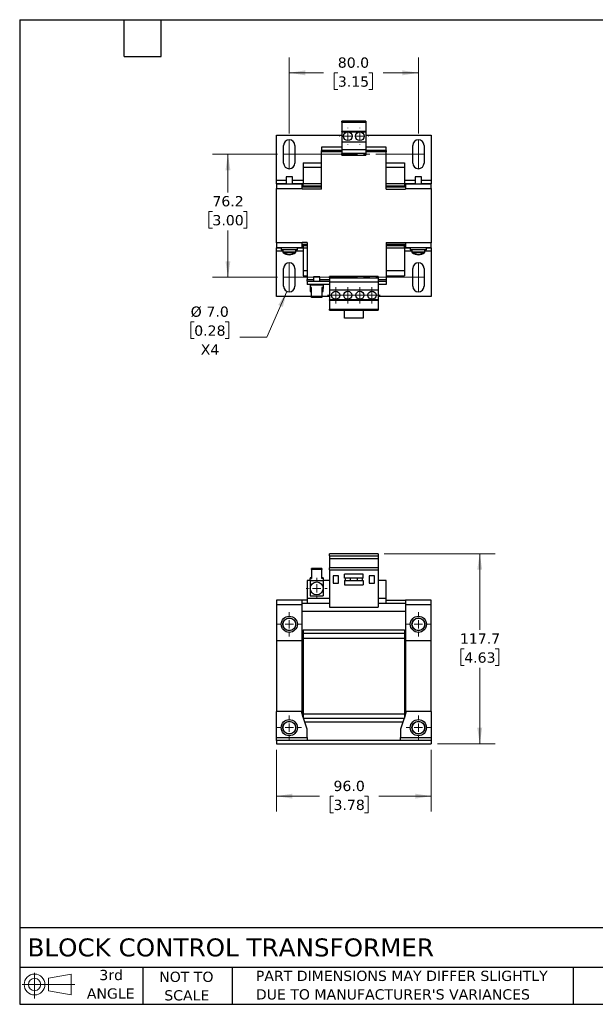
# Model space of a CAD drawing. Header units: millimetres. Extents: x 19 to 819, y 19 to 629.
# Tile 1 of 2: x 19 to 376, y 19 to 629. Entities that reach past the tile are written whole.
import ezdxf

# ---------------------------------------------------------------- set-up
doc = ezdxf.new("R2010")
doc.units = ezdxf.units.MM
doc.header["$LTSCALE"] = 3
doc.linetypes.add('SLD-Center', pattern=[19.05, 15.24, -1.27, 1.27, -1.27])
doc.linetypes.add('SLD-Solid', pattern=[0])
doc.layers.add('TEXT', color=140, linetype='SLD-Solid', lineweight=25)
doc.styles.add('SLDTEXTSTYLE0', font='VERDANA.TTF')
doc.dimstyles.new('SLDDIMSTYLE0', dxfattribs={"dimtxt": 6.474023, "dimasz": 9.906, "dimexe": 0, "dimexo": 0.0625, "dimgap": 1.618506, "dimtad": 0, "dimtih": 1, "dimtoh": 1, "dimrnd": 1e-09, "dimzin": 4, "dimdsep": 46, "dimtxsty": 'SLDTEXTSTYLE0', "dimsah": 1, "dimcen": 0.09, "dimadec": 0, "dimazin": 1, "dimtfac": 1, "dimtofl": 0, "dimtmove": 0, "dimatfit": 3, "dimfxl": 0, "dimfrac": 2, "dimtolj": 1, "dimtzin": 12, "dimarcsym": 0})
doc.dimstyles.new('SLDDIMSTYLE1', dxfattribs={"dimtxt": 6.474023, "dimasz": 9.906, "dimexe": 0, "dimexo": 0.0625, "dimgap": 1.618506, "dimtad": 0, "dimtih": 1, "dimtoh": 1, "dimrnd": 1e-09, "dimzin": 12, "dimdsep": 46, "dimtxsty": 'SLDTEXTSTYLE0', "dimsah": 1, "dimcen": 0.09, "dimadec": 0, "dimazin": 3, "dimtfac": 1, "dimtofl": 0, "dimtmove": 0, "dimatfit": 3, "dimfxl": 0, "dimfrac": 2, "dimtolj": 1, "dimtzin": 12, "dimarcsym": 0})
doc.dimstyles.new('SLDDIMSTYLE3', dxfattribs={"dimtxt": 6.474023, "dimasz": 9.906, "dimexe": 0, "dimexo": 0.0625, "dimgap": 1.618506, "dimtad": 0, "dimtih": 1, "dimtoh": 1, "dimrnd": 1e-09, "dimzin": 4, "dimdsep": 46, "dimtxsty": 'SLDTEXTSTYLE0', "dimsah": 1, "dimcen": 0, "dimadec": 0, "dimazin": 1, "dimtfac": 1, "dimtofl": 0, "dimtmove": 0, "dimatfit": 3, "dimfxl": 0, "dimfrac": 2, "dimtolj": 1, "dimtzin": 12, "dimarcsym": 0})

# ---------------------------------------------------------------- blocks, each defined once
blk = doc.blocks.new('Block11')
at = {"color": 7, "linetype": 'SLD-Solid', "lineweight": 18}
for p, q in [((7.77, 15.93), (7.77, 0)), ((16.44, 12.5), (30.53, 15.1)), ((16.44, 4.79), (16.44, 12.5)), ((30.53, 15.1), (30.53, 2.19)), ((0, 8.65), (32.62, 8.65)), ((16.44, 4.79), (30.53, 2.19))]:
    blk.add_line(p, q, dxfattribs=at)
for radius in [6.45, 3.86]:
    blk.add_circle((7.77, 8.65), radius, dxfattribs=at)
blk = doc.blocks.new('Block12')
at = {"color": 7, "linetype": 'Continuous'}
blk.add_blockref('Block11', (0, 0), dxfattribs=at)
blk = doc.blocks.new('_D')
at = {"color": 7, "linetype": 'SLD-Solid', "lineweight": 0}
for p, q in [((178.08, 176.52), (178.08, 138.4)), ((274.08, 176.52), (274.08, 138.4)), ((178.08, 147.92), (204.71, 147.92)), ((213.48, 147.92), (211.31, 147.92)), ((211.31, 147.92), (211.31, 137.63)), ((232.72, 147.92), (234.9, 147.92)), ((234.9, 147.92), (234.9, 137.63)), ((274.08, 147.92), (241.5, 147.92)), ((211.31, 137.63), (213.48, 137.63)), ((234.9, 137.63), (232.72, 137.63))]:
    blk.add_line(p, q, dxfattribs=at)
at = {"color": 7, "linetype": 'SLD-Solid', "lineweight": 18}
for points in [[(178.08, 147.92), (187.98, 146.4), (187.98, 149.45)], [(274.08, 147.92), (264.17, 149.45), (264.17, 146.4)]]:
    blk.add_solid(points, dxfattribs=at)
at = {"color": 7, "linetype": 'SLD-Solid', "lineweight": 18, "char_height": 6.35, "attachment_point": 1, "style": 'SLDTEXTSTYLE0'}
for s, insert in [('96.0', (213.48, 157.44)), ('3.78', (213.48, 145.7))]:
    blk.add_mtext(s, dxfattribs=dict(at, insert=insert))
blk = doc.blocks.new('_D_1')
at = {"color": 7, "linetype": 'SLD-Solid', "lineweight": 0}
for p, q in [((244.89, 298.03), (313.6, 298.03)), ((304.08, 298.03), (304.08, 250.87)), ((294.46, 239.13), (292.28, 239.13)), ((292.28, 239.13), (292.28, 228.84)), ((313.69, 239.13), (315.87, 239.13)), ((315.87, 239.13), (315.87, 228.84)), ((292.28, 228.84), (294.46, 228.84)), ((304.08, 180.33), (304.08, 227.39)), ((315.87, 228.84), (313.69, 228.84)), ((277.89, 180.33), (313.6, 180.33))]:
    blk.add_line(p, q, dxfattribs=at)
at = {"color": 7, "linetype": 'SLD-Solid', "lineweight": 18}
for points in [[(304.08, 298.03), (302.55, 288.12), (305.6, 288.12)], [(304.08, 180.33), (305.6, 190.23), (302.55, 190.23)]]:
    blk.add_solid(points, dxfattribs=at)
at = {"color": 7, "linetype": 'SLD-Solid', "lineweight": 18, "char_height": 6.35, "attachment_point": 1, "style": 'SLDTEXTSTYLE0'}
for s, insert in [('117.7', (291.76, 248.64)), ('4.63', (294.46, 236.9))]:
    blk.add_mtext(s, dxfattribs=dict(at, insert=insert))
blk = doc.blocks.new('SW_CENTERMARKSYMBOL_0')
at = {"color": 0, "linetype": 'SLD-Solid', "lineweight": 18}
for p, q in [((0, 5.08), (0, 6.54)), ((-5.08, 0), (-6.54, 0)), ((0, 0), (-2.54, 0)), ((0, 0), (0, 2.54)), ((0, 0), (0, -2.54)), ((0, 0), (2.54, 0)), ((5.08, 0), (6.54, 0)), ((0, -5.08), (0, -6.54))]:
    blk.add_line(p, q, dxfattribs=at)
blk = doc.blocks.new('SW_CENTERMARKSYMBOL_1')
at = {"color": 0, "linetype": 'SLD-Solid', "lineweight": 18}
for p, q in [((0, 5.08), (0, 7.54)), ((-5.08, 0), (-7.54, 0)), ((0, 0), (-2.54, 0)), ((0, 0), (0, 2.54)), ((0, 0), (0, -2.54)), ((0, 0), (2.54, 0)), ((5.08, 0), (7.54, 0)), ((0, -5.08), (0, -7.54))]:
    blk.add_line(p, q, dxfattribs=at)
blk = doc.blocks.new('SW_CENTERMARKSYMBOL_2')
at = {"color": 0, "linetype": 'SLD-Solid', "lineweight": 18}
for p, q in [((0, 5.08), (0, 7.54)), ((-5.08, 0), (-7.54, 0)), ((0, 0), (-2.54, 0)), ((0, 0), (0, 2.54)), ((0, 0), (0, -2.54)), ((0, 0), (2.54, 0)), ((5.08, 0), (7.54, 0)), ((0, -5.08), (0, -7.54))]:
    blk.add_line(p, q, dxfattribs=at)
blk = doc.blocks.new('SW_CENTERMARKSYMBOL_3')
at = {"color": 0, "linetype": 'SLD-Solid', "lineweight": 18}
for p, q in [((0, 5.08), (0, 7.54)), ((-5.08, 0), (-7.54, 0)), ((0, 0), (-2.54, 0)), ((0, 0), (0, 2.54)), ((0, 0), (0, -2.54)), ((0, 0), (2.54, 0)), ((5.08, 0), (7.54, 0)), ((0, -5.08), (0, -7.54))]:
    blk.add_line(p, q, dxfattribs=at)
blk = doc.blocks.new('SW_CENTERMARKSYMBOL_4')
at = {"color": 0, "linetype": 'SLD-Solid', "lineweight": 18}
for p, q in [((0, 5.08), (0, 7.54)), ((-5.08, 0), (-7.54, 0)), ((0, 0), (-2.54, 0)), ((0, 0), (0, 2.54)), ((0, 0), (0, -2.54)), ((0, 0), (2.54, 0)), ((5.08, 0), (7.54, 0)), ((0, -5.08), (0, -7.54))]:
    blk.add_line(p, q, dxfattribs=at)
blk = doc.blocks.new('_D_7')
at = {"color": 7, "linetype": 'SLD-Solid', "lineweight": 0}
for p, q in [((186.07, 558.17), (186.07, 605.28)), ((266.08, 558.17), (266.08, 605.28)), ((186.07, 595.76), (207.38, 595.76)), ((216.15, 595.76), (213.98, 595.76)), ((213.98, 595.76), (213.98, 585.47)), ((235.39, 595.76), (237.57, 595.76)), ((237.57, 595.76), (237.57, 585.47)), ((266.08, 595.76), (244.16, 595.76)), ((213.98, 585.47), (216.15, 585.47)), ((237.57, 585.47), (235.39, 585.47))]:
    blk.add_line(p, q, dxfattribs=at)
at = {"color": 7, "linetype": 'SLD-Solid', "lineweight": 18}
for points in [[(186.07, 595.76), (195.98, 594.23), (195.98, 597.28)], [(266.08, 595.76), (256.17, 597.28), (256.17, 594.23)]]:
    blk.add_solid(points, dxfattribs=at)
at = {"color": 7, "linetype": 'SLD-Solid', "lineweight": 18, "char_height": 6.35, "attachment_point": 1, "style": 'SLDTEXTSTYLE0'}
for s, insert in [('80.0', (216.15, 605.27)), ('3.15', (216.15, 593.53))]:
    blk.add_mtext(s, dxfattribs=dict(at, insert=insert))
blk = doc.blocks.new('_D_8')
at = {"color": 7, "linetype": 'SLD-Solid', "lineweight": 0}
for p, q in [((178.76, 545.36), (138.55, 545.36)), ((148.08, 545.36), (148.08, 521.66)), ((138.46, 509.92), (136.28, 509.92)), ((136.28, 509.92), (136.28, 499.63)), ((157.69, 509.92), (159.87, 509.92)), ((159.87, 509.92), (159.87, 499.63)), ((136.28, 499.63), (138.46, 499.63)), ((148.08, 469.16), (148.08, 498.18)), ((159.87, 499.63), (157.69, 499.63)), ((178.76, 469.16), (138.55, 469.16))]:
    blk.add_line(p, q, dxfattribs=at)
at = {"color": 7, "linetype": 'SLD-Solid', "lineweight": 18}
for points in [[(148.08, 545.36), (146.55, 535.45), (149.6, 535.45)], [(148.08, 469.16), (149.6, 479.06), (146.55, 479.06)]]:
    blk.add_solid(points, dxfattribs=at)
at = {"color": 7, "linetype": 'SLD-Solid', "lineweight": 18, "char_height": 6.35, "attachment_point": 1, "style": 'SLDTEXTSTYLE0'}
for s, insert in [('76.2', (138.46, 519.44)), ('3.00', (138.46, 507.7))]:
    blk.add_mtext(s, dxfattribs=dict(at, insert=insert))
blk = doc.blocks.new('_D_9')
at = {"color": 7, "linetype": 'SLD-Solid', "lineweight": 0}
for p, q in [((184.66, 460.46), (172.2, 432.16)), ((127.18, 441.56), (125.01, 441.56)), ((125.01, 441.56), (125.01, 431.27)), ((146.42, 441.56), (148.59, 441.56)), ((148.59, 441.56), (148.59, 431.27)), ((125.01, 431.27), (127.18, 431.27)), ((148.59, 431.27), (146.42, 431.27)), ((172.2, 432.16), (155.53, 432.16))]:
    blk.add_line(p, q, dxfattribs=at)
at = {"color": 7, "linetype": 'SLD-Solid', "lineweight": 18}
blk.add_solid([(184.66, 460.46), (179.27, 452), (182.06, 450.78)], dxfattribs=at)
at = {"color": 7, "linetype": 'SLD-Solid', "lineweight": 18, "char_height": 6.35, "attachment_point": 1, "style": 'SLDTEXTSTYLE0'}
for s, insert in [('%%c', (124.99, 451.08)), ('7.0', (134.76, 451.08)), ('0.28', (127.18, 439.34)), ('X4', (131.21, 427.6))]:
    blk.add_mtext(s, dxfattribs=dict(at, insert=insert))
blk = doc.blocks.new('SW_CENTERMARKSYMBOL_5')
at = {"color": 0, "linetype": 'SLD-Solid', "lineweight": 18}
for p, q in [((-5.08, 0), (-5.24, 0)), ((0, 0), (-2.54, 0)), ((0, 5.08), (0, 5.24)), ((0, 0), (0, 2.54)), ((0, 0), (0, -2.54)), ((0, 0), (2.54, 0)), ((5.08, 0), (5.24, 0)), ((0, -5.08), (0, -5.24))]:
    blk.add_line(p, q, dxfattribs=at)
blk = doc.blocks.new('SW_CENTERMARKSYMBOL_6')
at = {"color": 0, "linetype": 'SLD-Solid', "lineweight": 18}
for p, q in [((-5.08, 0), (-5.24, 0)), ((0, 0), (-2.54, 0)), ((0, 5.08), (0, 5.24)), ((0, 0), (0, 2.54)), ((0, 0), (0, -2.54)), ((0, 0), (2.54, 0)), ((5.08, 0), (5.24, 0)), ((0, -5.08), (0, -5.24))]:
    blk.add_line(p, q, dxfattribs=at)
blk = doc.blocks.new('SW_CENTERMARKSYMBOL_7')
at = {"color": 0, "linetype": 'SLD-Solid', "lineweight": 18}
for p, q in [((-2.54, 0), (-5.04, 0)), ((0, 0), (-2.54, 0)), ((0, 2.54), (0, 5.04)), ((0, 0), (0, 2.54)), ((0, 0), (0, -2.54)), ((0, 0), (2.54, 0)), ((2.54, 0), (5.04, 0)), ((0, -2.54), (0, -5.04))]:
    blk.add_line(p, q, dxfattribs=at)
blk = doc.blocks.new('SW_CENTERMARKSYMBOL_8')
at = {"color": 0, "linetype": 'SLD-Solid', "lineweight": 18}
for p, q in [((-2.54, 0), (-5.04, 0)), ((0, 0), (-2.54, 0)), ((0, 2.54), (0, 5.04)), ((0, 0), (0, 2.54)), ((0, 0), (0, -2.54)), ((0, 0), (2.54, 0)), ((2.54, 0), (5.04, 0)), ((0, -2.54), (0, -5.04))]:
    blk.add_line(p, q, dxfattribs=at)
blk = doc.blocks.new('SW_CENTERMARKSYMBOL_9')
at = {"color": 0, "linetype": 'SLD-Solid', "lineweight": 18}
for p, q in [((-2.54, 0), (-5.04, 0)), ((0, 0), (-2.54, 0)), ((0, 2.54), (0, 5.04)), ((0, 0), (0, 2.54)), ((0, 0), (0, -2.54)), ((0, 0), (2.54, 0)), ((2.54, 0), (5.04, 0)), ((0, -2.54), (0, -5.04))]:
    blk.add_line(p, q, dxfattribs=at)
blk = doc.blocks.new('SW_CENTERMARKSYMBOL_10')
at = {"color": 0, "linetype": 'SLD-Solid', "lineweight": 18}
for p, q in [((-2.54, 0), (-5.04, 0)), ((0, 0), (-2.54, 0)), ((0, 2.54), (0, 5.04)), ((0, 0), (0, 2.54)), ((0, 0), (0, -2.54)), ((0, 0), (2.54, 0)), ((2.54, 0), (5.04, 0)), ((0, -2.54), (0, -5.04))]:
    blk.add_line(p, q, dxfattribs=at)

msp = doc.modelspace()

# ---------------------------------------------------------------- linework, layer by layer
for p, q in [((233.576, 565.759), (218.576, 565.759)), ((218.576, 565.155), (218.576, 565.759)), ((218.576, 565.155), (233.576, 565.155)), ((218.576, 565.155), (218.576, 559.509)), ((233.576, 565.759), (233.576, 565.155)), ((233.576, 565.155), (233.576, 559.509)), ((178.076, 557.259), (218.576, 557.259)), ((178.076, 529.259), (178.076, 557.259)), ((233.576, 559.509), (218.576, 559.509)), ((218.576, 559.279), (218.576, 559.509)), ((218.576, 559.279), (233.576, 559.279)), ((218.576, 559.279), (218.576, 553.109)), ((233.576, 559.509), (233.576, 559.279)), ((233.576, 559.279), (233.576, 553.109)), ((233.576, 557.259), (274.076, 557.259)), ((274.076, 557.259), (274.076, 529.259)), ((182.571, 539.859), (182.571, 550.859)), ((189.571, 550.859), (189.571, 539.859)), ((206.076, 549.759), (206.076, 547.759)), ((218.576, 549.759), (206.076, 549.759)), ((218.576, 553.109), (233.576, 553.109)), ((218.576, 553.109), (218.576, 548.259)), ((233.576, 553.109), (233.576, 548.259)), ((246.076, 549.759), (233.576, 549.759)), ((246.076, 547.759), (246.076, 549.759)), ((262.581, 539.859), (262.581, 550.859)), ((269.581, 550.859), (269.581, 539.859)), ((218.576, 547.759), (206.076, 547.759)), ((206.076, 546.759), (206.076, 547.759)), ((218.576, 546.759), (206.076, 546.759)), ((206.076, 523.759), (206.076, 546.759)), ((218.576, 548.259), (233.576, 548.259)), ((218.576, 548.259), (218.576, 545.759)), ((233.576, 545.759), (218.576, 545.759)), ((218.576, 544.776), (218.576, 545.759)), ((218.576, 544.776), (233.576, 544.776)), ((233.576, 548.259), (233.576, 545.759)), ((246.076, 547.759), (233.576, 547.759)), ((246.076, 546.759), (233.576, 546.759)), ((233.576, 545.759), (233.576, 544.776)), ((246.076, 547.759), (246.076, 546.759)), ((246.076, 523.759), (246.076, 546.759)), ((194.776, 540.001), (206.076, 540.001)), ((194.776, 540.001), (194.776, 537.109)), ((206.076, 537.109), (194.776, 537.109)), ((194.776, 537.109), (194.776, 527.109)), ((246.076, 540.001), (257.376, 540.001)), ((257.376, 537.109), (246.076, 537.109)), ((257.376, 540.001), (257.376, 537.109)), ((257.376, 537.109), (257.376, 527.109)), ((184.076, 531.409), (184.076, 527.109)), ((188.076, 531.409), (184.076, 531.409)), ((188.076, 527.109), (188.076, 531.409)), ((264.076, 531.409), (264.076, 527.109)), ((268.076, 531.409), (264.076, 531.409)), ((268.076, 527.109), (268.076, 531.409)), ((178.076, 527.259), (178.076, 529.259)), ((178.076, 529.259), (184.076, 529.259)), ((178.076, 527.259), (184.076, 527.259)), ((178.076, 527.109), (178.076, 527.259)), ((178.076, 527.109), (194.076, 527.109)), ((178.076, 527.109), (178.076, 524.109)), ((188.076, 529.259), (194.776, 529.259)), ((188.076, 527.259), (193.576, 527.259)), ((193.576, 527.109), (193.576, 527.259)), ((193.576, 527.259), (194.776, 527.259)), ((194.076, 524.109), (194.076, 527.109)), ((194.076, 525.259), (194.776, 525.259)), ((206.076, 525.009), (194.076, 525.009)), ((206.076, 527.109), (194.776, 527.109)), ((194.776, 525.809), (194.776, 527.109)), ((194.776, 525.809), (206.076, 525.809)), ((194.776, 525.809), (194.776, 525.109)), ((194.776, 525.109), (206.076, 525.109)), ((194.776, 525.109), (194.776, 525.009)), ((257.376, 527.109), (246.076, 527.109)), ((246.076, 525.809), (257.376, 525.809)), ((246.076, 525.109), (257.376, 525.109)), ((258.076, 525.009), (246.076, 525.009)), ((257.376, 529.259), (264.076, 529.259)), ((257.376, 527.259), (258.576, 527.259)), ((257.376, 527.109), (257.376, 525.809)), ((257.376, 525.809), (257.376, 525.109)), ((257.376, 525.259), (258.076, 525.259)), ((257.376, 525.109), (257.376, 525.009)), ((258.076, 527.109), (274.076, 527.109)), ((258.076, 527.109), (258.076, 524.109)), ((258.576, 527.259), (264.076, 527.259)), ((258.576, 527.109), (258.576, 527.259)), ((268.076, 529.259), (274.076, 529.259)), ((268.076, 527.259), (274.076, 527.259)), ((274.076, 529.259), (274.076, 527.259)), ((274.076, 527.259), (274.076, 527.109)), ((274.076, 524.109), (274.076, 527.109)), ((178.076, 490.409), (178.076, 524.109)), ((178.076, 524.109), (194.076, 524.109)), ((194.076, 524.109), (194.076, 523.759)), ((206.076, 523.759), (194.076, 523.759)), ((246.076, 523.759), (258.076, 523.759)), ((258.076, 524.109), (258.076, 523.759)), ((258.076, 524.109), (274.076, 524.109)), ((274.076, 524.109), (274.076, 490.409)), ((194.076, 490.409), (178.076, 490.409)), ((178.076, 490.409), (178.076, 487.409)), ((194.076, 490.409), (194.076, 490.759)), ((197.076, 490.759), (194.076, 490.759)), ((194.076, 487.409), (194.076, 490.409)), ((197.076, 489.509), (194.076, 489.509)), ((194.776, 489.259), (194.076, 489.259)), ((194.776, 489.509), (194.776, 489.409)), ((194.776, 489.409), (197.076, 489.409)), ((194.776, 489.409), (194.776, 488.709)), ((197.076, 488.709), (194.776, 488.709)), ((194.776, 488.709), (194.776, 487.409)), ((197.076, 490.759), (197.076, 467.759)), ((246.076, 490.759), (258.076, 490.759)), ((246.076, 490.759), (246.076, 467.759)), ((258.076, 489.509), (246.076, 489.509)), ((246.076, 489.409), (257.376, 489.409)), ((257.376, 488.709), (246.076, 488.709)), ((257.376, 489.509), (257.376, 489.409)), ((257.376, 489.409), (257.376, 488.709)), ((258.076, 489.259), (257.376, 489.259)), ((257.376, 487.409), (257.376, 488.709)), ((258.076, 490.409), (258.076, 490.759)), ((274.076, 490.409), (258.076, 490.409)), ((258.076, 490.409), (258.076, 487.409)), ((274.076, 487.409), (274.076, 490.409)), ((194.076, 487.409), (178.076, 487.409)), ((178.076, 487.259), (178.076, 487.409)), ((181.076, 487.259), (178.076, 487.259)), ((178.076, 485.259), (178.076, 487.259)), ((178.076, 457.259), (178.076, 485.259)), ((182.076, 485.259), (178.076, 485.259)), ((181.076, 487.409), (181.076, 486.409)), ((181.076, 486.409), (181.076, 486.259)), ((181.076, 486.409), (191.076, 486.409)), ((181.076, 486.259), (182.076, 486.259)), ((182.076, 486.409), (182.076, 484.864)), ((182.076, 484.864), (182.076, 484.714)), ((182.076, 484.864), (190.076, 484.864)), ((182.076, 484.714), (182.108, 484.714)), ((182.222, 484.574), (189.929, 484.574)), ((182.222, 484.424), (182.435, 484.424)), ((189.717, 484.424), (189.929, 484.424)), ((190.043, 484.714), (190.076, 484.714)), ((190.076, 484.864), (190.076, 486.409)), ((190.076, 486.259), (191.076, 486.259)), ((194.776, 485.259), (190.076, 485.259)), ((190.076, 484.714), (190.076, 484.864)), ((191.076, 486.409), (191.076, 487.409)), ((193.576, 487.259), (191.076, 487.259)), ((191.076, 486.259), (191.076, 486.409)), ((193.576, 487.409), (193.576, 487.259)), ((194.776, 487.259), (193.576, 487.259)), ((194.776, 487.409), (197.076, 487.409)), ((194.776, 487.409), (194.776, 473.409)), ((246.076, 487.409), (257.376, 487.409)), ((257.376, 487.409), (257.376, 473.409)), ((258.576, 487.259), (257.376, 487.259)), ((262.076, 485.259), (257.376, 485.259)), ((274.076, 487.409), (258.076, 487.409)), ((258.576, 487.409), (258.576, 487.259)), ((261.076, 487.259), (258.576, 487.259)), ((261.076, 487.409), (261.076, 486.409)), ((261.076, 486.409), (261.076, 486.259)), ((261.076, 486.409), (271.076, 486.409)), ((261.076, 486.259), (262.076, 486.259)), ((262.076, 486.409), (262.076, 484.864)), ((262.076, 484.864), (262.076, 484.714)), ((262.076, 484.864), (270.076, 484.864)), ((262.076, 484.714), (262.108, 484.714)), ((262.222, 484.574), (269.929, 484.574)), ((262.222, 484.424), (262.435, 484.424)), ((269.717, 484.424), (269.929, 484.424)), ((270.043, 484.714), (270.076, 484.714)), ((270.076, 484.864), (270.076, 486.409)), ((270.076, 486.259), (271.076, 486.259)), ((274.076, 485.259), (270.076, 485.259)), ((270.076, 484.714), (270.076, 484.864)), ((271.076, 486.409), (271.076, 487.409)), ((274.076, 487.259), (271.076, 487.259)), ((271.076, 486.259), (271.076, 486.409)), ((274.076, 487.409), (274.076, 487.259)), ((274.076, 487.259), (274.076, 485.259)), ((274.076, 485.259), (274.076, 457.259)), ((182.571, 463.659), (182.571, 474.659)), ((189.571, 474.659), (189.571, 463.659)), ((194.776, 473.409), (197.076, 473.409)), ((194.776, 473.409), (194.776, 470.009)), ((194.776, 470.009), (197.076, 470.009)), ((201.076, 469.459), (201.076, 466.759)), ((203.076, 469.459), (201.076, 469.459)), ((205.076, 469.459), (203.076, 469.459)), ((205.076, 466.759), (205.076, 469.459)), ((241.076, 469.741), (211.076, 469.741)), ((211.076, 468.759), (211.076, 469.741)), ((241.076, 469.741), (241.076, 468.759)), ((246.076, 473.409), (257.376, 473.409)), ((246.076, 470.009), (257.376, 470.009)), ((257.376, 473.409), (257.376, 470.009)), ((262.581, 463.659), (262.581, 474.659)), ((269.581, 474.659), (269.581, 463.659)), ((197.076, 466.759), (197.076, 467.759)), ((197.076, 467.759), (201.076, 467.759)), ((197.076, 466.759), (211.076, 466.759)), ((197.076, 466.759), (197.076, 464.759)), ((211.076, 464.759), (197.076, 464.759)), ((199.076, 464.759), (199.076, 464.259)), ((199.076, 464.259), (199.076, 462.844)), ((207.076, 464.259), (199.076, 464.259)), ((205.076, 467.759), (211.076, 467.759)), ((207.076, 464.259), (207.076, 464.759)), ((207.076, 464.259), (207.076, 462.844)), ((211.076, 468.759), (241.076, 468.759)), ((211.076, 468.759), (211.076, 466.259)), ((211.076, 466.259), (241.076, 466.259)), ((211.076, 466.259), (211.076, 461.409)), ((241.076, 468.759), (241.076, 466.259)), ((241.076, 467.759), (246.076, 467.759)), ((241.076, 466.759), (246.076, 466.759)), ((241.076, 466.259), (241.076, 461.409)), ((246.076, 464.759), (241.076, 464.759)), ((246.076, 467.759), (246.076, 466.759)), ((246.076, 466.759), (246.076, 464.759)), ((199.926, 457.259), (178.076, 457.259)), ((199.926, 462.844), (199.076, 462.844)), ((199.076, 462.844), (199.076, 462.279)), ((199.076, 462.279), (199.076, 460.359)), ((199.076, 462.279), (199.926, 462.279)), ((199.076, 460.359), (199.926, 460.359)), ((199.926, 457.187), (199.926, 462.844)), ((207.076, 462.844), (206.226, 462.844)), ((206.226, 462.844), (206.226, 457.187)), ((207.076, 462.279), (206.226, 462.279)), ((206.226, 460.359), (207.076, 460.359)), ((211.076, 457.259), (206.226, 457.259)), ((207.076, 462.844), (207.076, 462.279)), ((207.076, 460.359), (207.076, 462.279)), ((211.076, 461.409), (241.076, 461.409)), ((211.076, 461.409), (211.076, 455.238)), ((241.076, 461.409), (241.076, 455.238)), ((274.076, 457.259), (241.076, 457.259)), ((206.226, 457.187), (199.926, 457.187)), ((199.926, 456.622), (199.926, 457.187)), ((206.226, 456.622), (199.926, 456.622)), ((206.226, 457.187), (206.226, 456.622)), ((241.076, 455.238), (211.076, 455.238)), ((211.076, 455.009), (211.076, 455.238)), ((211.076, 455.009), (241.076, 455.009)), ((211.076, 455.009), (211.076, 449.362)), ((241.076, 455.238), (241.076, 455.009)), ((241.076, 455.009), (241.076, 449.362)), ((211.076, 449.362), (241.076, 449.362)), ((211.076, 448.759), (211.076, 449.362)), ((211.076, 448.759), (241.076, 448.759)), ((220.226, 443.759), (220.226, 448.759)), ((231.926, 448.759), (231.926, 443.759)), ((241.076, 449.362), (241.076, 448.759)), ((231.926, 443.759), (220.226, 443.759)), ((241.076, 298.029), (211.076, 298.029)), ((211.076, 296.729), (211.076, 298.029)), ((211.076, 296.729), (241.076, 296.729)), ((211.076, 296.729), (211.076, 294.875)), ((241.076, 294.875), (211.076, 294.875)), ((211.076, 294.875), (211.076, 289.215)), ((241.076, 298.029), (241.076, 296.729)), ((241.076, 296.729), (241.076, 294.875)), ((241.076, 294.875), (241.076, 289.215)), ((206.226, 288.85), (199.926, 288.85)), ((199.926, 288.285), (199.926, 288.85)), ((206.226, 288.285), (199.926, 288.285)), ((199.926, 288.285), (199.926, 282.628)), ((206.226, 288.85), (206.226, 288.285)), ((206.226, 282.628), (206.226, 288.285)), ((241.076, 289.215), (211.076, 289.215)), ((211.076, 288.015), (211.076, 289.215)), ((211.076, 288.015), (241.076, 288.015)), ((211.076, 288.015), (211.076, 264.915)), ((241.076, 289.215), (241.076, 288.015)), ((241.076, 288.015), (241.076, 264.915)), ((197.076, 281.529), (197.076, 270.329)), ((199.076, 281.529), (197.076, 281.529)), ((199.076, 283.194), (199.076, 282.628)), ((199.926, 283.194), (199.076, 283.194)), ((199.076, 281.448), (199.076, 282.628)), ((199.076, 282.628), (199.926, 282.628)), ((199.076, 281.448), (207.076, 281.448)), ((199.076, 281.448), (199.076, 276.529)), ((207.076, 283.194), (206.226, 283.194)), ((207.076, 282.628), (206.226, 282.628)), ((207.076, 283.194), (207.076, 282.628)), ((207.076, 282.628), (207.076, 281.448)), ((211.076, 281.529), (207.076, 281.529)), ((207.076, 281.448), (207.076, 276.529)), ((216.476, 284.329), (213.176, 284.329)), ((213.176, 284.329), (213.176, 279.829)), ((216.476, 279.829), (216.476, 284.329)), ((220.226, 282.805), (220.226, 285.405)), ((231.926, 285.405), (220.226, 285.405)), ((231.926, 282.805), (220.226, 282.805)), ((220.226, 281.405), (231.926, 281.405)), ((220.226, 281.405), (220.226, 278.805)), ((220.676, 282.805), (220.676, 281.405)), ((223.976, 281.405), (223.976, 282.805)), ((228.176, 282.805), (228.176, 281.405)), ((231.476, 281.405), (231.476, 282.805)), ((231.926, 282.805), (231.926, 285.405)), ((231.926, 281.405), (231.926, 278.805)), ((238.976, 284.329), (235.676, 284.329)), ((235.676, 284.329), (235.676, 279.829)), ((238.976, 279.829), (238.976, 284.329)), ((246.076, 281.529), (241.076, 281.529)), ((246.076, 270.329), (246.076, 281.529)), ((199.076, 276.529), (199.076, 272.029)), ((207.076, 276.529), (207.076, 272.029)), ((213.176, 279.829), (216.476, 279.829)), ((220.226, 278.805), (231.926, 278.805)), ((235.676, 279.829), (238.976, 279.829)), ((178.076, 269.329), (178.076, 266.329)), ((194.076, 269.329), (178.076, 269.329)), ((194.076, 266.329), (194.076, 269.329)), ((197.076, 269.329), (194.076, 269.329)), ((211.076, 270.329), (197.076, 270.329)), ((197.076, 270.329), (197.076, 267.329)), ((199.076, 272.029), (207.076, 272.029)), ((246.076, 270.329), (241.076, 270.329)), ((246.076, 267.329), (246.076, 270.329)), ((246.076, 269.329), (258.076, 269.329)), ((258.076, 269.329), (258.076, 266.329)), ((274.076, 269.329), (258.076, 269.329)), ((274.076, 266.329), (274.076, 269.329)), ((194.076, 266.329), (178.076, 266.329)), ((178.076, 266.329), (178.076, 244.329)), ((194.076, 267.329), (197.076, 267.329)), ((194.076, 244.329), (194.076, 266.329)), ((258.076, 262.329), (194.076, 262.329)), ((197.076, 267.329), (211.076, 267.329)), ((211.076, 264.915), (241.076, 264.915)), ((241.076, 267.329), (246.076, 267.329)), ((246.076, 267.329), (258.076, 267.329)), ((274.076, 266.329), (258.076, 266.329)), ((258.076, 266.329), (258.076, 244.329)), ((274.076, 244.329), (274.076, 266.329)), ((194.776, 250.828), (257.376, 250.828)), ((194.776, 250.828), (194.776, 248.528)), ((257.376, 250.828), (257.376, 248.528)), ((178.076, 244.329), (194.076, 244.329)), ((178.076, 244.329), (178.076, 200.328)), ((194.076, 246.328), (194.776, 246.328)), ((194.076, 198.757), (194.076, 244.329)), ((257.376, 248.528), (194.776, 248.528)), ((194.776, 248.528), (194.776, 245.828)), ((194.776, 245.828), (257.376, 245.828)), ((194.776, 245.828), (194.776, 198.828)), ((257.376, 248.528), (257.376, 245.828)), ((257.376, 246.328), (258.076, 246.328)), ((257.376, 245.828), (257.376, 198.828)), ((258.076, 244.329), (274.076, 244.329)), ((258.076, 244.329), (258.076, 198.757)), ((274.076, 200.328), (274.076, 244.329)), ((193.576, 200.328), (178.076, 200.328)), ((178.076, 184.328), (178.076, 200.328)), ((194.776, 196.557), (193.576, 200.328)), ((194.776, 198.328), (194.212, 198.328)), ((194.776, 198.828), (257.376, 198.828)), ((194.776, 198.828), (194.776, 196.157)), ((194.903, 196.157), (194.776, 196.157)), ((197.076, 189.328), (194.903, 196.157)), ((194.912, 196.128), (257.239, 196.128)), ((257.248, 196.157), (255.076, 189.328)), ((257.376, 196.157), (257.248, 196.157)), ((258.576, 200.328), (257.376, 196.557)), ((257.376, 198.828), (257.376, 196.157)), ((257.939, 198.328), (257.376, 198.328)), ((274.076, 200.328), (258.576, 200.328)), ((274.076, 200.328), (274.076, 184.328)), ((256.507, 193.828), (195.644, 193.828)), ((197.076, 184.328), (197.076, 189.328)), ((255.076, 189.328), (255.076, 184.328)), ((178.076, 184.328), (197.076, 184.328)), ((178.076, 182.328), (178.076, 184.328)), ((197.076, 184.328), (197.076, 182.328)), ((255.076, 184.328), (274.076, 184.328)), ((255.076, 182.328), (255.076, 184.328)), ((274.076, 184.328), (274.076, 182.328)), ((178.076, 182.328), (178.076, 180.328)), ((274.076, 182.328), (178.076, 182.328)), ((178.076, 180.328), (274.076, 180.328)), ((274.076, 182.328), (274.076, 180.328))]:
    msp.add_line(p, q)
at = {"color": 7, "linetype": 'SLD-Center', "lineweight": 18}
for p, q in [((186.071, 554.359), (186.071, 536.359)), ((266.081, 554.359), (266.081, 536.359)), ((182.571, 545.359), (269.581, 545.359)), ((186.071, 478.159), (186.071, 460.159)), ((266.081, 478.159), (266.081, 460.159)), ((182.571, 469.159), (269.581, 469.159))]:
    msp.add_line(p, q, dxfattribs=at)
for centre, radius in [((222.326, 556.459), 2.7), ((229.826, 556.459), 2.7), ((214.826, 458.059), 2.5), ((222.326, 458.059), 2.5), ((229.826, 458.059), 2.5), ((237.326, 458.059), 2.5), ((203.076, 276.529), 4), ((186.076, 254.329), 5), ((186.076, 254.329), 4), ((186.076, 254.329), 3.853), ((266.076, 254.329), 5), ((266.076, 254.329), 4), ((266.076, 254.329), 3.853), ((186.076, 190.328), 5), ((266.076, 190.328), 5), ((186.076, 190.328), 4), ((186.076, 190.328), 3.853), ((266.076, 190.328), 4), ((266.076, 190.328), 3.853)]:
    msp.add_circle(centre, radius)
for centre, radius, start, end in [((186.071, 550.859), 3.5, 0, 180), ((266.081, 550.859), 3.5, 0, 180), ((186.071, 539.859), 3.5, 180, 0), ((266.081, 539.859), 3.5, 180, 0), ((182.436, 484.864), 0.36, 180, 233.641632), ((182.436, 484.714), 0.36, 180, 233.641632), ((186.076, 489.809), 6.5, 233.641632, 306.358368), ((186.076, 489.659), 6.5, 233.641632, 270), ((186.076, 489.659), 6.5, 270, 306.358368), ((189.716, 484.864), 0.36, 306.358368, 0), ((189.716, 484.714), 0.36, 306.358368, 0), ((262.436, 484.864), 0.36, 180, 233.641632), ((262.436, 484.714), 0.36, 180, 233.641632), ((266.076, 489.809), 6.5, 233.641632, 306.358368), ((266.076, 489.659), 6.5, 233.641632, 270), ((266.076, 489.659), 6.5, 270, 306.358368), ((269.716, 484.864), 0.36, 306.358368, 0), ((269.716, 484.714), 0.36, 306.358368, 0), ((186.071, 474.659), 3.5, 0, 180), ((266.081, 474.659), 3.5, 0, 180), ((186.071, 463.659), 3.5, 180, 0), ((266.081, 463.659), 3.5, 180, 0)]:
    msp.add_arc(centre, radius, start, end)
at = {"layer": 'TEXT'}
for p, q in [((19.05, 628.65), (819.15, 628.65)), ((19.05, 628.65), (19.05, 19.05)), ((83.82, 605.79), (83.82, 628.65)), ((106.68, 605.79), (106.68, 628.65)), ((83.82, 605.79), (106.68, 605.79)), ((819.15, 66.378), (19.05, 66.378)), ((819.15, 41.91), (19.05, 41.91)), ((95.25, 41.91), (95.25, 19.05)), ((150.635, 41.91), (150.635, 19.05)), ((361.939, 41.91), (361.939, 19.05)), ((19.05, 19.05), (819.15, 19.05))]:
    msp.add_line(p, q, dxfattribs=at)

# ---------------------------------------------------------------- block references
at = {"color": 7, "linetype": 'Continuous', "lineweight": 0}
for name, p in [('SW_CENTERMARKSYMBOL_6', (222.326, 556.459)), ('SW_CENTERMARKSYMBOL_5', (229.826, 556.459)), ('SW_CENTERMARKSYMBOL_8', (214.826, 458.059)), ('SW_CENTERMARKSYMBOL_7', (222.326, 458.059)), ('SW_CENTERMARKSYMBOL_9', (229.826, 458.059)), ('SW_CENTERMARKSYMBOL_10', (237.326, 458.059)), ('SW_CENTERMARKSYMBOL_0', (203.076, 276.529)), ('SW_CENTERMARKSYMBOL_1', (186.076, 254.329)), ('SW_CENTERMARKSYMBOL_2', (266.076, 254.329)), ('SW_CENTERMARKSYMBOL_3', (186.076, 190.328)), ('SW_CENTERMARKSYMBOL_4', (266.076, 190.328))]:
    msp.add_blockref(name, p, dxfattribs=at)
at = {"layer": 'TEXT'}
msp.add_blockref('Block12', (20.514, 22.662), dxfattribs=at)

# ---------------------------------------------------------------- texts
at = {"layer": 'TEXT', "style": 'SLDTEXTSTYLE0'}
for s, insert, char_height, attachment_point in [('BLOCK CONTROL TRANSFORMER', (23.897, 59.834), 11.1125, 1), ('3rd', (75.74, 40.381), 6.35, 2), ('NOT TO', (122.305, 39.258), 6.35, 2), ('PART DIMENSIONS MAY DIFFER SLIGHTLY ', (165.358, 39.842), 6.35, 1), ('ANGLE', (75.447, 28.915), 6.35, 2), ('SCALE', (122.594, 27.791), 6.35, 2), ("DUE TO MANUFACTURER'S VARIANCES", (165.358, 28.376), 6.35, 1)]:
    msp.add_mtext(s, dxfattribs=dict(at, insert=insert, char_height=char_height, attachment_point=attachment_point))

# ---------------------------------------------------------------- dimensions: what is measured, and where the dimension line sits
at = {"color": 7, "linetype": 'SLD-Solid', "lineweight": 18}
dim = msp.add_linear_dim(base=(266.081, 595.759), p1=(186.071, 554.359), p2=(266.081, 554.359), dimstyle='SLDDIMSTYLE0', dxfattribs=at)
dim.commit()
dim.dimension.update_dxf_attribs({"geometry": '_D_7', "text_midpoint": (225.772, 595.759), "dimtype": 160})
for base, p1, p2, angle, dimstyle, picture, middle in [((148.076, 469.159), (182.571, 545.359), (182.571, 469.159), 90, 'SLDDIMSTYLE1', '_D_8', (148.076, 509.921)), ((304.076, 298.029), (274.076, 180.328), (241.076, 298.029), 90, 'SLDDIMSTYLE1', '_D_1', (304.076, 239.127)), ((274.076, 147.922), (178.076, 180.328), (274.076, 180.328), 0, 'SLDDIMSTYLE0', '_D', (223.103, 147.922))]:
    dim = msp.add_linear_dim(base=base, p1=p1, p2=p2, angle=angle, dimstyle=dimstyle, dxfattribs=at)
    dim.commit()
    dim.dimension.update_dxf_attribs({"geometry": picture, "text_midpoint": middle, "dimtype": 160})
dim = msp.add_diameter_dim_2p(p1=(187.481, 466.862), p2=(184.66, 460.455), text='<>\\PX4', dimstyle='SLDDIMSTYLE3', dxfattribs=at)
dim.commit()
dim.dimension.update_dxf_attribs({"geometry": '_D_9', "text_midpoint": (136.799, 435.506), "dimtype": 163})

doc.saveas('drawing.dxf')
